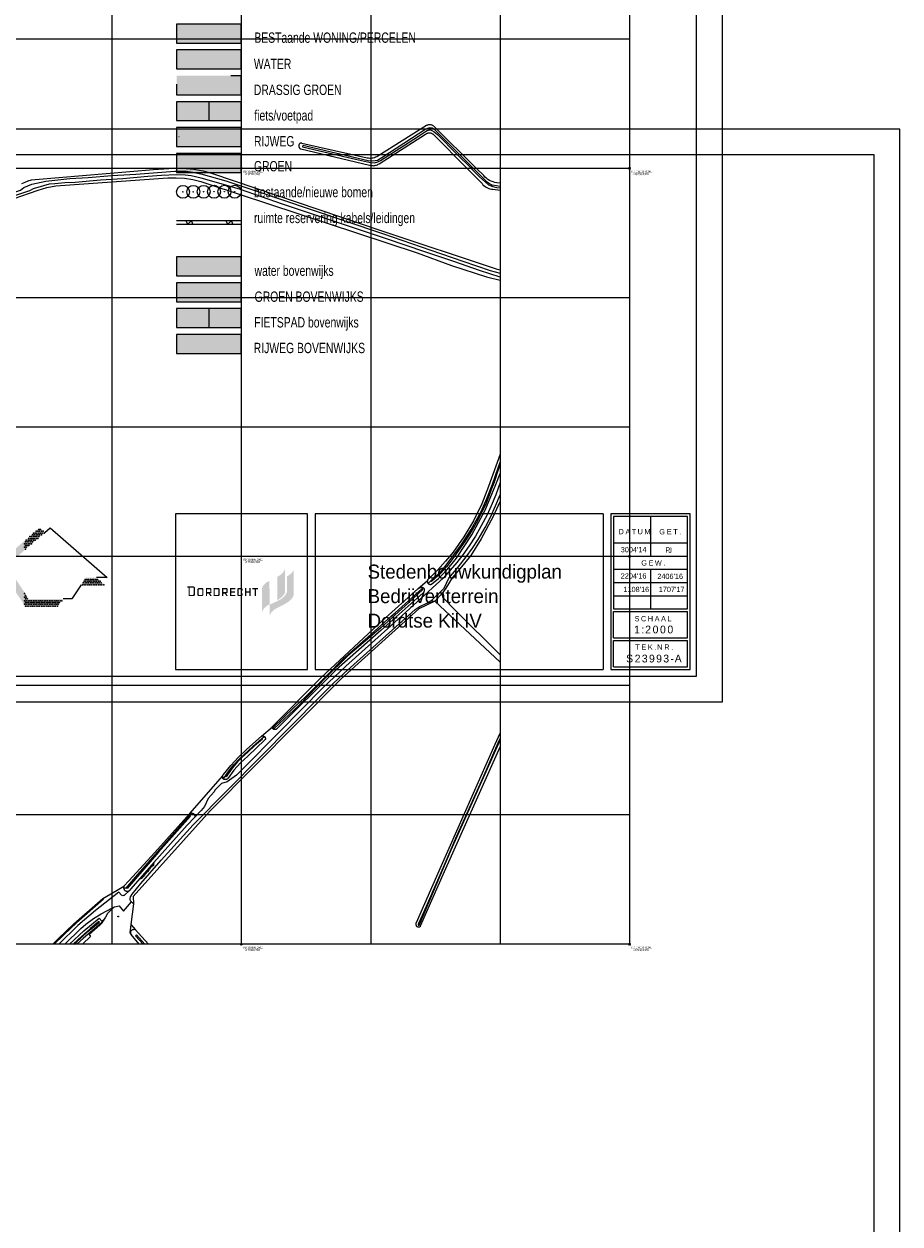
# Model space of a CAD drawing. Header units: metres. Extents: x 102313 to 104557, y 415820 to 422103.
# Tile 29 of 256: x 103632 to 104309, y 417384 to 418312. Entities that reach past the tile are written whole.
import ezdxf
from ezdxf.enums import TextEntityAlignment as Align

# ---------------------------------------------------------------- set-up
doc = ezdxf.new("R2010")
doc.units = ezdxf.units.M
doc.header["$MEASUREMENT"] = 0
doc.linetypes.add('DGN Style 2', pattern=[121.043411, 72.626047, -48.417365])
for name, color, linetype, lineweight in [('00-280Kabels-Leidingen', 8, 'Continuous', 0), ('00-Best-Wonen', 33, 'Continuous', 0), ('00-Civ-Kunstwerk', 160, 'Continuous', 0), ('00-Coordinaten', 7, 'Continuous', 0), ('00-Fietspad', 6, 'Continuous', 0), ('00-Groen', 3, 'Continuous', 0), ('00-Groen-Drassig-groen', 3, 'DGN Style 2', 0), ('00-Kader', 2, 'Continuous', 0), ('00-kader-2', 2, 'Continuous', 0), ('00-Rijweg', 2, 'Continuous', 0), ('00-Straatbomen-nieuw', 73, 'Continuous', 0), ('00-Water', 4, 'Continuous', 0), ('01-Best-Water', 153, 'Continuous', 0), ('01-vignet', 160, 'Continuous', 0), ('04 bestaand wonen hatch', 51, 'Continuous', 0), ('04- groen bovenwijks hatch', 91, 'Continuous', 0), ('04-Drassig-Groen hatch', 73, 'Continuous', 0), ('04-fietspad bwijks hatch', 1, 'Continuous', 0), ('04-fietspad bwijks zwart hatch', 252, 'Continuous', 0), ('04-groen hatch', 93, 'Continuous', 0), ('04-nieuw rijweg bovenwijks hatch', 254, 'Continuous', 0), ('04-rijweg nieuw hatch', 9, 'Continuous', 0), ('04-water bovenwijks hatch', 131, 'Continuous', 0), ('04-water hatch', 141, 'Continuous', 0), ('Erf', 52, 'Continuous', 0), ('Fietspad', 7, 'Continuous', 0), ('kolken', 30, 'Continuous', 0), ('Oever_slootkant', 92, 'Continuous', 0), ('Rijbaan', 7, 'Continuous', 0), ('Straatnaam_BAG', 7, 'Continuous', 0), ('Terrein_bouwland', 92, 'Continuous', 0), ('Terrein_groenvoorziening', 3, 'Continuous', 0), ('Terrein_onbegroeid', 94, 'Continuous', 0), ('water', 2, 'Continuous', 0)]:
    doc.layers.add(name, color=color, linetype=linetype, lineweight=lineweight)
doc.styles.add('Style-ARCHITECTURAL', font='ARCHITECTURAL.shx')
doc.styles.add('Style-INTL_ISO', font='INTL_ISO.shx')
doc.styles.add('Style-STANDARD', font='STANDARD.shx')
doc.styles.add('Style-WORKING', font='WORKING.shx')

# ---------------------------------------------------------------- blocks, each defined once
blk = doc.blocks.new('meetpunt_1')
at = {"linetype": 'ByBlock', "lineweight": -2}
blk.add_hatch(color=0, dxfattribs=at).paths.add_polyline_path([(-50000, 0, 0.414213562), (0, -50000), (0, 0)], flags=16)
at = {"color": 0, "linetype": 'ByBlock', "lineweight": -2}
for p, q in [((100000, 0), (-100000, 0)), ((0, 100000), (0, -100000))]:
    blk.add_line(p, q, dxfattribs=at)
blk.add_circle((0, 0), 50000, dxfattribs=at)
blk = doc.blocks.new('101')
at = {"layer": 'kolken'}
for p, q in [((-0.25, 0), (0.25, 0)), ((-0.25, -0.5), (-0.25, 0)), ((0.25, 0), (0.25, -0.5)), ((0.25, -0.5), (-0.25, -0.5))]:
    blk.add_line(p, q, dxfattribs=at)

msp = doc.modelspace()

# ---------------------------------------------------------------- hatches: boundary and pattern name
at = {"layer": '00-Kader'}
msp.add_hatch(color=7, dxfattribs=at).paths.add_polyline_path([(103632.935, 417861.526), (103621.919, 417878.05), (103593.683, 417878.05), (103644.042, 417922.114), (103648.224, 417918.454), (103608.342, 417883.558), (103624.866, 417883.558), (103635.882, 417867.034), (103662.311, 417867.034), (103658.639, 417861.526)])
at = {"layer": '01-vignet'}
for color, points in [(256, [(103821.878, 417854.179), (103821.878, 417862.746), (103824.818, 417863.963), (103827.556, 417865.23), (103829.989, 417866.497), (103831.459, 417867.46), (103832.574, 417868.373), (103833.588, 417869.437), (103834.399, 417870.553), (103834.957, 417871.719), (103835.362, 417873.138), (103835.362, 417884.493), (103836.629, 417885.304), (103837.643, 417886.064), (103838.911, 417887.23), (103839.924, 417888.396), (103840.583, 417889.815), (103840.583, 417870.958), (103840.229, 417869.387), (103839.772, 417868.424), (103838.809, 417867.004), (103837.39, 417865.636), (103835.616, 417864.318), (103833.03, 417862.797), (103829.229, 417860.921), (103827.353, 417859.958), (103825.68, 417858.894), (103824.616, 417857.981), (103823.805, 417857.221), (103823.146, 417856.46), (103822.639, 417855.599)]), (240, [(103827.809, 417866.092), (103827.809, 417884.138), (103829.279, 417885), (103830.344, 417885.709), (103831.307, 417886.52), (103832.219, 417887.484), (103832.98, 417888.65), (103833.689, 417889.967), (103833.689, 417871.82), (103833.132, 417870.654), (103832.422, 417869.792), (103831.611, 417868.728), (103830.749, 417868.018), (103830.04, 417867.511), (103829.127, 417866.903)]), (240, [(103815.998, 417857.069), (103815.998, 417875.267), (103816.758, 417876.94), (103817.671, 417878.106), (103818.837, 417879.272), (103820.053, 417880.133), (103821.016, 417880.64), (103821.777, 417881.046), (103821.878, 417863), (103820.155, 417861.935), (103818.938, 417861.023), (103817.874, 417860.11), (103817.063, 417859.046), (103816.606, 417858.082)]), (256, [(103791.332, 417869.208), (103791.332, 417875.446), (103795.351, 417875.43), (103795.351, 417874.499), (103792.263, 417874.499), (103792.263, 417872.932), (103795.056, 417872.932), (103795.056, 417872.001), (103792.263, 417872.001), (103792.263, 417870.154), (103795.351, 417870.154), (103795.351, 417869.208)]), (256, [(103797.57, 417869.208), (103796.949, 417869.859), (103796.949, 417874.841), (103797.555, 417875.446), (103800.348, 417875.446), (103800.984, 417874.841), (103800.984, 417873.568), (103800.053, 417873.568), (103800.053, 417874.22), (103799.743, 417874.515), (103798.175, 417874.515), (103797.865, 417874.205), (103797.865, 417870.48), (103798.191, 417870.139), (103799.727, 417870.139), (103800.069, 417870.496), (103800.069, 417871.396), (103800.969, 417871.396), (103800.969, 417869.828), (103800.363, 417869.208)]), (256, [(103802.846, 417869.208), (103802.846, 417875.446), (103803.793, 417875.446), (103803.793, 417872.948), (103806.291, 417872.948), (103806.291, 417875.446), (103807.223, 417875.446), (103807.223, 417869.223), (103806.291, 417869.223), (103806.291, 417872.001), (103803.809, 417872.001), (103803.809, 417869.208)]), (256, [(103810.326, 417869.223), (103810.326, 417874.515), (103808.479, 417874.53), (103808.479, 417875.446), (103812.84, 417875.446), (103812.84, 417874.53), (103811.273, 417874.53), (103811.273, 417869.223)])]:
    msp.add_hatch(color=color, dxfattribs=at).paths.add_polyline_path(points)
h = msp.add_hatch(color=256, dxfattribs=at)
h.paths.add_polyline_path([(103759.256, 417869.208), (103759.256, 417875.756), (103758.325, 417875.756), (103758.325, 417876.703), (103763.151, 417876.703), (103763.632, 417876.486), (103764.02, 417876.144), (103764.237, 417875.741), (103764.237, 417870.449), (103764.113, 417869.984), (103763.802, 417869.534), (103763.306, 417869.208)])
h.paths.add_polyline_path([(103760.187, 417870.154), (103760.187, 417875.772), (103762.98, 417875.756), (103763.321, 417875.43), (103763.29, 417870.775), (103762.623, 417870.154)])
h = msp.add_hatch(color=256, dxfattribs=at)
h.paths.add_polyline_path([(103769.824, 417869.208), (103766.782, 417869.223), (103766.115, 417869.844), (103766.115, 417874.794), (103766.735, 417875.43), (103770.118, 417875.43), (103770.786, 417874.81), (103770.786, 417870.17)])
h.paths.add_polyline_path([(103769.529, 417870.139), (103767.356, 417870.154), (103767.061, 417870.48), (103767.061, 417874.205), (103767.372, 417874.53), (103769.234, 417874.515), (103769.529, 417874.512), (103769.855, 417874.22), (103769.855, 417870.48)], flags=16)
h = msp.add_hatch(color=256, dxfattribs=at)
h.paths.add_polyline_path([(103772.648, 417869.223), (103772.648, 417875.446), (103776.372, 417875.446), (103776.977, 417874.81), (103776.993, 417872.001), (103775.891, 417871.256), (103777.019, 417869.588), (103777.019, 417869.223), (103776.062, 417869.223), (103774.82, 417871.21), (103773.594, 417871.21), (103773.594, 417869.223)])
h.paths.add_polyline_path([(103773.563, 417872.327), (103773.594, 417874.515), (103775.767, 417874.515), (103776.062, 417874.22), (103776.062, 417872.637), (103775.783, 417872.327)], flags=16)
h = msp.add_hatch(color=256, dxfattribs=at)
h.paths.add_polyline_path([(103778.56, 417869.208), (103778.576, 417875.446), (103782.611, 417875.446), (103783.231, 417874.81), (103783.231, 417869.859), (103782.611, 417869.208)])
h.paths.add_polyline_path([(103779.507, 417870.17), (103779.491, 417874.53), (103781.974, 417874.53), (103782.3, 417874.205), (103782.3, 417870.48), (103781.99, 417870.17)], flags=16)
h = msp.add_hatch(color=256, dxfattribs=at)
h.paths.add_polyline_path([(103785.148, 417869.223), (103785.148, 417875.446), (103788.872, 417875.446), (103789.477, 417874.81), (103789.493, 417872.001), (103788.391, 417871.256), (103789.519, 417869.588), (103789.519, 417869.223), (103788.562, 417869.223), (103787.32, 417871.21), (103786.094, 417871.21), (103786.094, 417869.223)])
h.paths.add_polyline_path([(103786.04, 417872.327), (103786.071, 417874.515), (103788.244, 417874.515), (103788.539, 417874.22), (103788.539, 417872.637), (103788.259, 417872.327)], flags=16)

# ---------------------------------------------------------------- linework, layer by layer
at = {"layer": '00-280Kabels-Leidingen'}
for p, q in [((103749.984, 418159.679), (103799.984, 418159.679)), ((103749.984, 418156.879), (103799.984, 418156.879))]:
    msp.add_line(p, q, dxfattribs=at)
at = {"layer": '00-280Kabels-Leidingen', "flags": 128}
for points in [[(103762.611, 418156.879), (103761.419, 418159.673), (103758.628, 418156.879), (103757.144, 418159.686)], [(103793.602, 418156.879), (103792.409, 418159.673), (103789.619, 418156.879), (103788.135, 418159.686)]]:
    msp.add_lwpolyline(points, dxfattribs=at)
at = {"layer": '00-Civ-Kunstwerk', "flags": 128}
msp.add_lwpolyline([(103751.85, 418224.672), (103751.926, 418224.692)], dxfattribs=at)
at = {"layer": '00-Coordinaten'}
for p, q in [((103700, 420000), (103700, 417600)), ((103800, 420000), (103800, 417600)), ((103900, 420000), (103900, 417600)), ((104000, 420000), (104000, 417600)), ((104100, 420000), (104100, 417600)), ((104100, 418300), (102600, 418300)), ((104100, 418200), (102600, 418200)), ((104100, 418100), (102600, 418100)), ((104100, 418000), (102600, 418000)), ((104100, 417900), (102600, 417900)), ((104100, 417800), (102600, 417800)), ((104100, 417700), (102600, 417700)), ((104100, 417600), (102600, 417600))]:
    msp.add_line(p, q, dxfattribs=at)
at = {"layer": '00-Groen-Drassig-groen', "flags": 128}
msp.add_lwpolyline([(103749.984, 418256.879), (103799.984, 418256.879), (103799.984, 418271.552), (103749.984, 418271.552), (103749.984, 418256.879)], close=True, dxfattribs=at)
at = {"layer": '00-Kader'}
for p, q in [((103774.984, 418251.552), (103774.984, 418236.879)), ((103774.984, 418091.559), (103774.984, 418076.887))]:
    msp.add_line(p, q, dxfattribs=at)
at = {"layer": '00-Kader', "color": 7}
for p, q in [((103851.063, 417932.816), (103749.063, 417932.816)), ((103749.063, 417932.816), (103749.063, 417812.456)), ((103851.063, 417812.456), (103851.063, 417932.816)), ((104079.543, 417932.816), (103857.183, 417932.816)), ((103857.183, 417932.816), (103857.183, 417812.456)), ((104079.543, 417932.816), (104079.543, 417812.456)), ((104085.663, 417932.816), (104085.663, 417812.456)), ((104146.863, 417932.816), (104085.663, 417932.816)), ((104146.863, 417812.456), (104146.863, 417932.816)), ((104116.263, 417930.776), (104116.263, 417900.176)), ((103648.224, 417918.454), (103652.406, 417922.114)), ((104087.703, 417910.376), (104144.823, 417910.376)), ((104087.703, 417900.176), (104144.823, 417900.176)), ((104087.703, 417889.976), (104144.823, 417889.976)), ((104116.263, 417889.976), (104116.263, 417859.376)), ((104087.703, 417879.776), (104144.823, 417879.776)), ((104087.703, 417869.576), (104144.823, 417869.576)), ((104087.703, 417859.376), (104144.823, 417859.376)), ((104087.703, 417836.936), (104087.703, 417857.336)), ((104087.703, 417857.336), (104144.823, 417857.336)), ((104144.823, 417836.936), (104144.823, 417857.336)), ((104087.703, 417836.936), (104144.823, 417836.936)), ((104087.703, 417814.496), (104087.703, 417834.896)), ((104087.703, 417834.896), (104144.823, 417834.896)), ((104144.823, 417814.496), (104144.823, 417834.896)), ((103749.063, 417812.456), (103851.063, 417812.456)), ((103857.183, 417812.456), (104079.543, 417812.456)), ((104085.663, 417812.456), (104146.863, 417812.456)), ((104087.703, 417814.496), (104144.823, 417814.496))]:
    msp.add_line(p, q, dxfattribs=at)
at = {"layer": '00-Kader', "flags": 128}
for points in [[(104171.863, 420163.456), (102491.863, 420163.456), (102491.863, 417787.456), (104171.863, 417787.456), (104171.863, 420163.456)], [(104151.863, 420143.456), (102511.863, 420143.456), (102511.863, 417807.456), (104151.863, 417807.456), (104151.863, 420143.456)], [(103749.984, 418296.879), (103799.984, 418296.879), (103799.984, 418311.552), (103749.984, 418311.552), (103749.984, 418296.879)], [(103749.984, 418276.879), (103799.984, 418276.879), (103799.984, 418291.552), (103749.984, 418291.552), (103749.984, 418276.879)], [(103749.984, 418236.879), (103799.984, 418236.879), (103799.984, 418251.552), (103749.984, 418251.552), (103749.984, 418236.879)], [(103749.984, 418216.879), (103799.984, 418216.879), (103799.984, 418231.552), (103749.984, 418231.552), (103749.984, 418216.879)], [(103749.984, 418196.879), (103799.984, 418196.879), (103799.984, 418211.552), (103749.984, 418211.552), (103749.984, 418196.879)], [(103749.984, 418116.887), (103799.984, 418116.887), (103799.984, 418131.559), (103749.984, 418131.559), (103749.984, 418116.887)], [(103749.984, 418096.887), (103799.984, 418096.887), (103799.984, 418111.559), (103749.984, 418111.559), (103749.984, 418096.887)], [(103749.984, 418076.887), (103799.984, 418076.887), (103799.984, 418091.559), (103749.984, 418091.559), (103749.984, 418076.887)], [(103749.984, 418056.887), (103799.984, 418056.887), (103799.984, 418071.559), (103749.984, 418071.559), (103749.984, 418056.887)], [(103749.984, 418056.887), (103799.984, 418056.887), (103799.984, 418071.559), (103749.984, 418071.559), (103749.984, 418056.887)]]:
    msp.add_lwpolyline(points, close=True, dxfattribs=at)
at = {"layer": '00-Kader', "color": 7, "flags": 128}
for points in [[(104144.823, 417859.376), (104144.823, 417930.776), (104087.703, 417930.776), (104087.703, 417859.376)], [(103652.406, 417922.114), (103696.47, 417883.558), (103688.106, 417883.558)], [(103676.274, 417878.05), (103668.93, 417867.034), (103662.311, 417867.034)]]:
    msp.add_lwpolyline(points, dxfattribs=at)
at = {"layer": '00-Kader', "color": 7}
for p in [(103636.571, 417915.229), (103637.948, 417915.229), (103638.636, 417916.606), (103639.325, 417917.983), (103639.325, 417915.229), (103640.013, 417916.606), (103640.702, 417917.983), (103640.702, 417915.229), (103641.39, 417919.36), (103641.39, 417916.606), (103642.079, 417917.983), (103642.079, 417915.229), (103642.767, 417919.36), (103642.767, 417916.606), (103643.456, 417920.737), (103643.456, 417917.983), (103643.456, 417915.229), (103644.144, 417919.36), (103644.144, 417916.606), (103644.833, 417920.737), (103644.833, 417917.983), (103645.521, 417919.36), (103645.521, 417916.606), (103646.21, 417917.983), (103646.898, 417919.36), (103647.587, 417917.983), (103632.44, 417909.721), (103632.44, 417906.967), (103633.128, 417911.098), (103633.128, 417908.344), (103633.128, 417905.59), (103633.817, 417912.475), (103633.817, 417909.721), (103633.817, 417906.967), (103634.505, 417911.098), (103634.505, 417908.344), (103635.194, 417912.475), (103635.194, 417909.721), (103635.882, 417913.852), (103635.882, 417911.098), (103635.882, 417908.344), (103636.571, 417912.475), (103636.571, 417909.721), (103637.259, 417913.852), (103637.259, 417911.098), (103637.948, 417912.475), (103637.948, 417909.721), (103638.636, 417913.852), (103638.636, 417911.098), (103639.325, 417912.475), (103640.013, 417913.852), (103640.702, 417912.475), (103641.39, 417913.852), (103642.767, 417913.852), (103677.192, 417878.05), (103677.881, 417879.427), (103678.569, 417880.804), (103678.569, 417878.05), (103679.258, 417882.181), (103679.258, 417879.427), (103679.946, 417880.804), (103679.946, 417878.05), (103680.635, 417882.181), (103680.635, 417879.427), (103681.323, 417880.804), (103681.323, 417878.05), (103682.012, 417882.181), (103682.012, 417879.427), (103682.7, 417880.804), (103682.7, 417878.05), (103683.389, 417882.181), (103683.389, 417879.427), (103684.077, 417880.804), (103684.077, 417878.05), (103684.766, 417882.181), (103684.766, 417879.427), (103685.454, 417880.804), (103685.454, 417878.05), (103686.143, 417882.181), (103686.143, 417879.427), (103686.831, 417880.804), (103686.831, 417878.05), (103687.52, 417882.181), (103687.52, 417879.427), (103688.208, 417880.804), (103688.208, 417878.05), (103688.897, 417882.181), (103688.897, 417879.427), (103689.585, 417880.804), (103689.585, 417878.05), (103690.274, 417879.427), (103690.962, 417880.804), (103690.962, 417878.05), (103691.651, 417879.427), (103692.339, 417878.05), (103693.716, 417878.05), (103632.44, 417871.165), (103632.44, 417868.411), (103633.128, 417869.788), (103633.817, 417868.411), (103632.44, 417865.657), (103632.44, 417862.903), (103633.128, 417867.034), (103633.128, 417864.28), (103633.128, 417861.526), (103633.817, 417865.657), (103633.817, 417862.903), (103634.505, 417867.034), (103634.505, 417864.28), (103634.505, 417861.526), (103635.194, 417865.657), (103635.194, 417862.903), (103635.882, 417864.28), (103635.882, 417861.526), (103636.571, 417865.657), (103636.571, 417862.903), (103637.259, 417864.28), (103637.259, 417861.526), (103637.948, 417865.657), (103637.948, 417862.903), (103638.636, 417864.28), (103638.636, 417861.526), (103639.325, 417865.657), (103639.325, 417862.903), (103640.013, 417864.28), (103640.013, 417861.526), (103640.702, 417865.657), (103640.702, 417862.903), (103641.39, 417864.28), (103641.39, 417861.526), (103642.079, 417865.657), (103642.079, 417862.903), (103642.767, 417864.28), (103642.767, 417861.526), (103643.456, 417865.657), (103643.456, 417862.903), (103644.144, 417864.28), (103644.144, 417861.526), (103644.833, 417865.657), (103644.833, 417862.903), (103645.521, 417864.28), (103645.521, 417861.526), (103646.21, 417865.657), (103646.21, 417862.903), (103646.898, 417864.28), (103646.898, 417861.526), (103647.587, 417865.657), (103647.587, 417862.903), (103648.275, 417864.28), (103648.275, 417861.526), (103648.964, 417865.657), (103648.964, 417862.903), (103649.652, 417864.28), (103649.652, 417861.526), (103650.341, 417865.657), (103650.341, 417862.903), (103651.029, 417864.28), (103651.029, 417861.526), (103651.718, 417865.657), (103651.718, 417862.903), (103652.406, 417864.28), (103652.406, 417861.526), (103653.095, 417865.657), (103653.095, 417862.903), (103653.783, 417864.28), (103653.783, 417861.526), (103654.472, 417865.657), (103654.472, 417862.903), (103655.16, 417864.28), (103655.16, 417861.526), (103655.849, 417865.657), (103655.849, 417862.903), (103656.537, 417864.28), (103656.537, 417861.526), (103657.226, 417865.657), (103657.226, 417862.903), (103657.914, 417864.28), (103657.914, 417861.526), (103658.603, 417865.657), (103658.603, 417862.903), (103659.291, 417864.28), (103659.98, 417865.657), (103661.357, 417865.657)]:
    msp.add_point(p, dxfattribs=at)
msp.add_solid([(103676.274, 417878.05), (103694.401, 417878.05), (103679.946, 417883.558), (103688.106, 417883.558)], dxfattribs=at)
at = {"layer": '00-kader-2'}
msp.add_line((104309.046, 415854.373), (104309.046, 417922.768), dxfattribs=at)
at = {"layer": '00-kader-2', "flags": 128}
for points in [[(104309.046, 418230.373), (102629.046, 418230.373), (102629.046, 415854.373), (104309.046, 415854.373), (104309.046, 418230.373)], [(104289.046, 418210.373), (102649.046, 418210.373), (102649.046, 415874.373), (104289.046, 415874.373), (104289.046, 418210.373)]]:
    msp.add_lwpolyline(points, close=True, dxfattribs=at)
at = {"layer": '00-Straatbomen-nieuw'}
for centre, radius in [((103754.939, 418181.824), 5), ((103762.939, 418181.845), 5), ((103770.939, 418181.865), 5), ((103778.939, 418181.885), 5), ((103786.939, 418181.906), 5), ((103794.939, 418181.926), 5), ((103754.939, 418181.824), 0.15), ((103754.939, 418181.824), 0.1), ((103762.939, 418181.845), 0.15), ((103762.939, 418181.845), 0.1), ((103770.939, 418181.865), 0.15), ((103770.939, 418181.865), 0.1), ((103778.939, 418181.885), 0.15), ((103778.939, 418181.885), 0.1), ((103786.939, 418181.906), 0.15), ((103786.939, 418181.906), 0.1), ((103794.939, 418181.926), 0.15), ((103794.939, 418181.926), 0.1)]:
    msp.add_circle(centre, radius, dxfattribs=at)
at = {"layer": '04 bestaand wonen hatch'}
msp.add_solid([(103799.984, 418296.879), (103799.984, 418311.552), (103749.984, 418296.879), (103749.984, 418311.552)], dxfattribs=at)
at = {"layer": '04- groen bovenwijks hatch', "extrusion": (0, 0, -1)}
msp.add_solid([(-103749.984, 418111.559), (-103749.984, 418096.887), (-103799.984, 418111.559), (-103799.984, 418096.887)], dxfattribs=at)
at = {"layer": '04-Drassig-Groen hatch', "extrusion": (0, 0, -1)}
msp.add_solid([(-103749.984, 418271.552), (-103749.984, 418256.879), (-103799.984, 418271.552), (-103799.984, 418256.879)], dxfattribs=at)
at = {"layer": '04-fietspad bwijks hatch'}
for p, q in [((103774.984, 418251.552), (103774.984, 418236.879)), ((103774.984, 418091.559), (103774.984, 418076.887))]:
    msp.add_line(p, q, dxfattribs=at)
for points in [[(103774.984, 418236.879), (103774.984, 418251.552), (103749.984, 418236.879), (103749.984, 418251.552)], [(103774.984, 418076.887), (103774.984, 418091.559), (103749.984, 418076.887), (103749.984, 418091.559)]]:
    msp.add_solid(points, dxfattribs=at)
at = {"layer": '04-fietspad bwijks zwart hatch', "extrusion": (0, 0, -1)}
for points in [[(-103774.984, 418251.552), (-103774.984, 418236.879), (-103799.984, 418251.552), (-103799.984, 418236.879)], [(-103774.984, 418091.559), (-103774.984, 418076.887), (-103799.984, 418091.559), (-103799.984, 418076.887)]]:
    msp.add_solid(points, dxfattribs=at)
at = {"layer": '04-groen hatch'}
msp.add_solid([(103799.984, 418196.879), (103799.984, 418211.552), (103749.984, 418196.879), (103749.984, 418211.552)], dxfattribs=at)
at = {"layer": '04-nieuw rijweg bovenwijks hatch'}
msp.add_solid([(103799.984, 418056.887), (103799.984, 418071.559), (103749.984, 418056.887), (103749.984, 418071.559)], dxfattribs=at)
at = {"layer": '04-rijweg nieuw hatch', "extrusion": (0, 0, -1)}
msp.add_solid([(-103749.984, 418231.552), (-103749.984, 418216.879), (-103799.984, 418231.552), (-103799.984, 418216.879)], dxfattribs=at)
at = {"layer": '04-water bovenwijks hatch', "extrusion": (0, 0, -1)}
msp.add_solid([(-103749.984, 418131.559), (-103749.984, 418116.887), (-103799.984, 418131.559), (-103799.984, 418116.887)], dxfattribs=at)
at = {"layer": '04-water hatch', "extrusion": (0, 0, -1)}
msp.add_solid([(-103749.984, 418291.552), (-103749.984, 418276.879), (-103799.984, 418291.552), (-103799.984, 418276.879)], dxfattribs=at)
at = {"layer": 'Erf', "flags": 128}
msp.add_lwpolyline([(103694.088, 417619.439), (103693.399, 417618.186), (103692.359, 417616.293), (103690.63, 417614.778), (103682.328, 417607.504), (103683.581, 417606.106), (103677.251, 417600)], dxfattribs=at)
at = {"layer": 'Fietspad', "flags": 128}
for points in [[(104000, 417957.08), (103996.62, 417947.54), (103993.14, 417938.98), (103990, 417932.08), (103985.47, 417923.49), (103980.95, 417915.58), (103976.11, 417908.06), (103971.23, 417901.23), (103966.71, 417895.33), (103956.38, 417883.46), (103915.51, 417846.35), (103880.82, 417815.2), (103871.93, 417806.89), (103863.07, 417798.31), (103829.99, 417764.88)], [(103715.107, 417632.948), (103714.385, 417633.625), (103714.226, 417634.74), (103714.164, 417635.179), (103714.486, 417636.804), (103715.59, 417638.82), (103722.35, 417646.92), (103738.16, 417665.17), (103762.77, 417692.34), (103815.05, 417745.28), (103860.75, 417791.39), (103871.02, 417801.71), (103879.41, 417809.58), (103909.29, 417836.58), (103934.3, 417859), (103937.55, 417861.05), (103943.87, 417864.17), (103947.2, 417866.02), (103956.78, 417875.36), (103960.47, 417883.12), (103967.68, 417891.59), (103973.9, 417899.62), (103978.77, 417906.44), (103983.1, 417913.09), (103988.38, 417922.21), (103992.59, 417930.24), (103996.57, 417939.09), (104000, 417947.564)], [(103829.99, 417764.88), (103800.54, 417735.04), (103796.19, 417730.79), (103789.09, 417725.55), (103784.84, 417724.28), (103779.61, 417719.07), (103779.15, 417717.97), (103774.39, 417712.77), (103771.56, 417706.51), (103769.03, 417703.38), (103763.92, 417698.036)], [(103763.92, 417698.036), (103758.3, 417692.16), (103743.13, 417675.31)], [(103743.13, 417675.31), (103732.48, 417663.36), (103714.71, 417642.81), (103713.292, 417641.392)], [(103705.46, 417640.43), (103687.32, 417626.1), (103673.82, 417614.45), (103659.073, 417600)], [(103713.292, 417641.392), (103710.081, 417638.181), (103709.543, 417637.794), (103709.021, 417637.626), (103708.473, 417637.615), (103707.944, 417637.762), (103707.471, 417638.061), (103705.46, 417640.43)], [(103663.548, 417600), (103676, 417612.21), (103679.86, 417615.53), (103685.72, 417620), (103691.63, 417623.64), (103700.6, 417628.09), (103701.945, 417628.945)], [(103701.945, 417628.945), (103705.66, 417629.67), (103706.377, 417628.781), (103708.94, 417625.6), (103715.107, 417632.948)]]:
    msp.add_lwpolyline(points, dxfattribs=at)
at = {"layer": 'Oever_slootkant', "flags": 128}
for points in [[(103948.748, 418232.648), (103948.402, 418232.909), (103948.035, 418233.138), (103947.648, 418233.334), (103947.245, 418233.494), (103946.83, 418233.618), (103946.405, 418233.704), (103945.974, 418233.752), (103945.541, 418233.762), (103945.108, 418233.732), (103944.68, 418233.665), (103944.26, 418233.559), (103943.85, 418233.416), (103943.455, 418233.238), (103943.078, 418233.025), (103905.45, 418209.412), (103904.645, 418208.944), (103903.801, 418208.548), (103902.927, 418208.226), (103902.029, 418207.982), (103901.112, 418207.817), (103900.186, 418207.732), (103899.255, 418207.728), (103898.328, 418207.805), (103897.411, 418207.962), (103846.886, 418219.32), (103846.755, 418219.378), (103846.619, 418219.424), (103846.479, 418219.458), (103846.337, 418219.48), (103846.194, 418219.49), (103846.051, 418219.487), (103845.908, 418219.472), (103845.767, 418219.444), (103845.629, 418219.405), (103845.495, 418219.353), (103845.366, 418219.29), (103845.243, 418219.216), (103845.127, 418219.132), (103845.019, 418219.037), (103844.919, 418218.934), (103844.829, 418218.823), (103844.748, 418218.704), (103844.679, 418218.578), (103844.62, 418218.447), (103844.573, 418218.312), (103844.538, 418218.172), (103844.515, 418218.031), (103844.466, 418217.817), (103844.434, 418217.599), (103844.422, 418217.38), (103844.428, 418217.16), (103844.454, 418216.942), (103844.497, 418216.727), (103844.56, 418216.516), (103844.64, 418216.312), (103844.737, 418216.115), (103844.851, 418215.927), (103844.98, 418215.749), (103845.124, 418215.584), (103845.282, 418215.431), (103845.453, 418215.292), (103845.635, 418215.169), (103845.826, 418215.062), (103846.026, 418214.971), (103899.186, 418202.495), (103899.848, 418202.299), (103900.525, 418202.16), (103901.211, 418202.079), (103901.902, 418202.057), (103902.593, 418202.093), (103903.278, 418202.188), (103903.953, 418202.342), (103904.613, 418202.551), (103905.253, 418202.817), (103905.868, 418203.135), (103906.454, 418203.505), (103942.494, 418226.393), (103942.778, 418226.621), (103943.082, 418226.824), (103943.403, 418227), (103943.74, 418227.149), (103944.088, 418227.269), (103944.446, 418227.36), (103944.811, 418227.419), (103945.18, 418227.448), (103945.551, 418227.446), (103945.92, 418227.413), (103946.285, 418227.349), (103946.642, 418227.255), (103946.99, 418227.131), (103947.326, 418226.978), (103947.646, 418226.798), (103947.95, 418226.592), (103948.233, 418226.361), (103948.494, 418226.108), (103974.516, 418200)], [(103981.656, 418200), (103948.748, 418232.648)], [(103536.719, 418149), (103538.852, 418149.476), (103541.064, 418149.803), (103544.822, 418150.099), (103547.467, 418150.419), (103550.045, 418151.133), (103558.996, 418154.008), (103636.443, 418180.695), (103642.995, 418183.197), (103649.736, 418185.131), (103656.618, 418186.484), (103743.175, 418192.597), (103749.63, 418192.716), (103756.073, 418192.291), (103762.456, 418191.325), (103768.736, 418189.824), (103774.867, 418187.799), (103935.859, 418134.639), (103962.392, 418124.772), (103989.383, 418116.239), (104000, 418113.455)], [(103630.478, 418188.294), (103632.898, 418189.429), (103635.413, 418190.335), (103638, 418191.005), (103640.637, 418191.433), (103732.177, 418199.213), (103744.146, 418200)], [(103744.146, 418200), (103748.268, 418200.271), (103755.766, 418200.158), (103757.325, 418200)], [(103757.325, 418200), (103763.227, 418199.402), (103770.596, 418198.011), (103777.818, 418195.995), (103908.686, 418151.728), (103996.996, 418122.389), (104000, 418121.582)], [(103974.516, 418200), (103985.445, 418189.035), (103986.071, 418188.174), (103986.772, 418187.374), (103987.544, 418186.642), (103988.379, 418185.983), (103989.271, 418185.404), (103990.212, 418184.908), (103991.195, 418184.5), (103992.211, 418184.184), (103993.251, 418183.962), (103994.307, 418183.836), (104000, 418183.055)], [(104000, 418188.438), (103997.475, 418188.793), (103996.023, 418189.073), (103994.601, 418189.48), (103993.221, 418190.014), (103991.894, 418190.668), (103990.631, 418191.438), (103989.442, 418192.318), (103988.336, 418193.301), (103987.322, 418194.379), (103981.656, 418200)], [(104000, 417979.033), (103991.104, 417954.013), (103985.847, 417940.493), (103979.485, 417927.457)], [(103944.324, 417879.06), (103944.457, 417878.919), (103944.602, 417878.79), (103944.757, 417878.674), (103944.921, 417878.572), (103945.093, 417878.484), (103945.273, 417878.412), (103945.458, 417878.355), (103945.647, 417878.315), (103945.838, 417878.291), (103946.032, 417878.283), (103946.225, 417878.293), (103946.417, 417878.319), (103946.606, 417878.361), (103946.79, 417878.42), (103946.969, 417878.494), (103952.363, 417882.966), (103957.395, 417887.842), (103962.034, 417893.093), (103966.253, 417898.687), (103978.148, 417916.711), (103988.355, 417935.741), (103996.79, 417955.621), (104000, 417963.954)], [(103979.485, 417927.457), (103972.061, 417914.995), (103963.628, 417903.193), (103957.784, 417896.146), (103951.596, 417889.4), (103945.08, 417882.969), (103944.884, 417882.816), (103944.701, 417882.647), (103944.533, 417882.463), (103944.381, 417882.265), (103944.247, 417882.056), (103944.132, 417881.835), (103944.035, 417881.605), (103943.952, 417881.43)], [(103943.952, 417881.43), (103943.884, 417881.247), (103943.832, 417881.06), (103943.796, 417880.869), (103943.777, 417880.675), (103943.774, 417880.48), (103943.788, 417880.287), (103943.818, 417880.094), (103943.864, 417879.906), (103943.927, 417879.722), (103944.004, 417879.544), (103944.097, 417879.374), (103944.204, 417879.212), (103944.324, 417879.06)], [(103946.597, 417881.042), (103944.568, 417879.238), (103944.324, 417879.06)], [(103824.068, 417768.264), (103824.122, 417768.355), (103824.185, 417768.44), (103824.254, 417768.519), (103824.331, 417768.591), (103824.413, 417768.657), (103861.684, 417806.385), (103908.955, 417850.19), (103936.533, 417874.91)], [(103940.619, 417875.728), (103940.75, 417875.62), (103940.881, 417875.493), (103941, 417875.355), (103941.108, 417875.207), (103941.202, 417875.051), (103941.283, 417874.887), (103941.349, 417874.717), (103941.401, 417874.542), (103941.437, 417874.364), (103941.458, 417874.183), (103941.464, 417874.001), (103941.454, 417873.819), (103941.379, 417873.458), (103941.273, 417873.104), (103941.136, 417872.762), (103940.97, 417872.432), (103940.776, 417872.118), (103940.556, 417871.822), (103908.061, 417842.922)], [(103936.533, 417874.91), (103936.833, 417875.132), (103937.149, 417875.333), (103937.478, 417875.513), (103937.819, 417875.669), (103938.169, 417875.802), (103938.526, 417875.908), (103938.886, 417875.989), (103939.247, 417876.043), (103939.606, 417876.07), (103939.962, 417876.07), (103940.134, 417876.008), (103940.299, 417875.931), (103940.458, 417875.84), (103940.609, 417875.737), (103940.619, 417875.728)], [(103939.603, 417874.889), (103939.869, 417875.061), (103940.619, 417875.728)], [(103908.061, 417842.922), (103873.346, 417812.211), (103827.323, 417766.482), (103827.169, 417766.372), (103827.006, 417766.276), (103826.835, 417766.193), (103826.657, 417766.126), (103826.474, 417766.074), (103826.288, 417766.038), (103826.098, 417766.018), (103825.908, 417766.015), (103825.718, 417766.027), (103825.53, 417766.056), (103825.346, 417766.101), (103825.165, 417766.162), (103824.991, 417766.237), (103824.824, 417766.328), (103824.666, 417766.432), (103824.517, 417766.549), (103824.38, 417766.679), (103824.254, 417766.82), (103824.141, 417766.971), (103824.063, 417767.097)], [(103824.063, 417767.097), (103824.042, 417767.131), (103824, 417767.23), (103823.966, 417767.332), (103823.941, 417767.436), (103823.925, 417767.542), (103823.918, 417767.649), (103823.921, 417767.756), (103823.932, 417767.863), (103823.953, 417767.967), (103823.983, 417768.07), (103824.021, 417768.169), (103824.068, 417768.264)], [(103824.063, 417767.097), (103824.668, 417767.678)], [(103785.772, 417730.396), (103785.877, 417730.686), (103786.006, 417730.967), (103786.158, 417731.235), (103791.821, 417738.161), (103797.916, 417744.709), (103804.417, 417750.855), (103815.703, 417760.863)], [(103817.808, 417760.766), (103817.811, 417760.764), (103817.947, 417760.66), (103818.073, 417760.545), (103818.19, 417760.42), (103818.294, 417760.285), (103818.387, 417760.142), (103818.467, 417759.992), (103818.534, 417759.835), (103818.587, 417759.672), (103818.625, 417759.506), (103818.65, 417759.338), (103818.659, 417759.167), (103818.653, 417758.997), (103818.633, 417758.828), (103818.599, 417758.661), (103818.549, 417758.498), (103818.486, 417758.339), (103818.41, 417758.187), (103818.32, 417758.041), (103805.063, 417745.602)], [(103815.703, 417760.863), (103815.855, 417760.94), (103816.014, 417761.004), (103816.177, 417761.054), (103816.345, 417761.09), (103816.515, 417761.112), (103816.686, 417761.118), (103816.857, 417761.11), (103817.026, 417761.087), (103817.193, 417761.05), (103817.356, 417760.999), (103817.515, 417760.934), (103817.666, 417760.855), (103817.808, 417760.766)], [(103815.957, 417759.057), (103817.808, 417760.766)], [(103997.707, 417747.838), (103956.882, 417655.971), (103938.371, 417613.965), (103938.297, 417613.845), (103938.213, 417613.732), (103938.12, 417613.627), (103938.018, 417613.53), (103937.908, 417613.443), (103937.791, 417613.365), (103937.667, 417613.298), (103937.538, 417613.242), (103937.405, 417613.197), (103937.268, 417613.164), (103937.129, 417613.143), (103936.989, 417613.134), (103936.849, 417613.138), (103936.709, 417613.153), (103936.571, 417613.181), (103936.436, 417613.221), (103936.305, 417613.272), (103936.179, 417613.334), (103936.059, 417613.407), (103935.946, 417613.49), (103935.841, 417613.583), (103935.743, 417613.684), (103935.656, 417613.794), (103935.578, 417613.911), (103935.51, 417614.034), (103935.453, 417614.162), (103935.335, 417614.486), (103935.245, 417614.818), (103935.184, 417615.157), (103935.151, 417615.5), (103935.148, 417615.844), (103935.174, 417616.188), (103935.229, 417616.528), (103935.313, 417616.862), (103954.712, 417660.901), (103996.179, 417754.849), (104000, 417763.32)], [(104000, 417752.971), (103997.707, 417747.838)], [(103805.063, 417745.602), (103799.453, 417740.428), (103794.367, 417734.737), (103789.853, 417728.582), (103789.734, 417728.396), (103789.6, 417728.221), (103789.451, 417728.058), (103789.287, 417727.91), (103789.112, 417727.776), (103788.925, 417727.658), (103788.728, 417727.557), (103788.524, 417727.473), (103788.313, 417727.409), (103788.097, 417727.362), (103787.878, 417727.336), (103787.657, 417727.328), (103787.437, 417727.34), (103787.218, 417727.372), (103787.004, 417727.422), (103786.795, 417727.492), (103786.592, 417727.579), (103786.399, 417727.684), (103786.215, 417727.806), (103786.044, 417727.944), (103785.935, 417728.048)], [(103785.935, 417728.048), (103785.885, 417728.096), (103785.74, 417728.262), (103785.668, 417728.562), (103785.621, 417728.868), (103785.6, 417729.177), (103785.605, 417729.486), (103785.635, 417729.794), (103785.691, 417730.098), (103785.772, 417730.396)], [(103785.935, 417728.048), (103787.604, 417729.859)], [(103709.287, 417644.894), (103713.182, 417649.139), (103733.232, 417670.992), (103760.287, 417701.223)], [(103761.008, 417701.488), (103760.32, 417700.8), (103760.268, 417699.544)], [(103760.287, 417701.223), (103760.488, 417701.323), (103760.697, 417701.405), (103760.913, 417701.469), (103761.008, 417701.488)], [(103761.008, 417701.488), (103761.133, 417701.513), (103761.356, 417701.538), (103761.581, 417701.544), (103761.806, 417701.53), (103762.028, 417701.496), (103762.246, 417701.443), (103762.459, 417701.371), (103762.665, 417701.28), (103762.862, 417701.172), (103763.049, 417701.048), (103763.224, 417700.907), (103763.387, 417700.751), (103763.535, 417700.582), (103763.667, 417700.401), (103763.784, 417700.209), (103763.883, 417700.007), (103763.964, 417699.798), (103764.026, 417699.582), (103764.07, 417699.361), (103764.093, 417699.138), (103764.098, 417698.913), (103764.082, 417698.689), (103764.047, 417698.467), (103763.993, 417698.249), (103763.92, 417698.036)], [(103709.287, 417644.894), (103709.205, 417644.668), (103709.142, 417644.436), (103709.099, 417644.2), (103709.077, 417643.96), (103709.075, 417643.72), (103709.094, 417643.48), (103709.102, 417643.437)], [(103709.102, 417643.437), (103709.134, 417643.243), (103709.194, 417643.01), (103709.273, 417642.783), (103709.372, 417642.563), (103709.489, 417642.353), (103709.624, 417642.154), (103709.776, 417641.967), (103709.943, 417641.793), (103710.124, 417641.635), (103710.318, 417641.492), (103710.524, 417641.367), (103710.74, 417641.26), (103710.964, 417641.171), (103711.195, 417641.102), (103711.431, 417641.053), (103711.671, 417641.025), (103711.912, 417641.017), (103712.152, 417641.029), (103712.391, 417641.062), (103712.626, 417641.115), (103712.856, 417641.189), (103713.079, 417641.281), (103713.292, 417641.392)], [(103711.02, 417643.429), (103709.102, 417643.437)], [(103667.315, 417600), (103678.31, 417610.3), (103690.163, 417620.345)], [(103692.353, 417617.911), (103692.574, 417617.666), (103691.703, 417616.461), (103678.176, 417604.675), (103673.036, 417600)], [(103690.163, 417620.345), (103692.353, 417617.911)], [(103717.929, 417611.5), (103728.334, 417600)], [(103721.116, 417600), (103714.923, 417607.682)]]:
    msp.add_lwpolyline(points, dxfattribs=at)
at = {"layer": 'Rijbaan', "flags": 128}
for points in [[(103949.6, 417865.4), (103955.041, 417871.124)], [(103955.041, 417871.124), (103955.7, 417868.2), (103965.6, 417858.1)], [(104000, 417818.093), (103949.6, 417865.4)], [(103965.6, 417858.1), (104000, 417823.808)]]:
    msp.add_lwpolyline(points, dxfattribs=at)
at = {"layer": 'Terrein_bouwland', "flags": 128}
for points in [[(104000, 417942.485), (103999.88, 417942.14), (103994.59, 417930.81), (103985.35, 417913.61), (103977.46, 417900.73), (103968.97, 417890.35), (103962.9, 417883.25), (103958.163, 417875.479), (103955.041, 417871.124)], [(103936.533, 417874.91), (103943.952, 417881.43)], [(103949.6, 417865.4), (103937.28, 417859.37), (103877.11, 417805.39)], [(103877.11, 417805.39), (103775.88, 417703.22), (103716.523, 417637.003), (103716.702, 417631.431)], [(103815.703, 417760.863), (103824.068, 417768.264)], [(103760.287, 417701.223), (103785.772, 417730.396)], [(103716.702, 417631.431), (103714.597, 417615.313)]]:
    msp.add_lwpolyline(points, dxfattribs=at)
at = {"layer": 'Terrein_groenvoorziening', "flags": 128}
for points in [[(103692.969, 417635.384), (103703.965, 417641.881), (103709.287, 417644.894)], [(103701.945, 417628.945), (103699.796, 417626.924), (103696.494, 417623.818), (103694.966, 417621.038), (103694.088, 417619.439)], [(103716.702, 417631.431), (103715.107, 417632.948)], [(103692.353, 417617.911), (103694.088, 417619.439)]]:
    msp.add_lwpolyline(points, dxfattribs=at)
at = {"layer": 'Terrein_onbegroeid', "flags": 128}
for points in [[(103714.597, 417615.313), (103713.762, 417608.92), (103714.923, 417607.682)], [(103714.923, 417607.682), (103714.811, 417607.879), (103714.717, 417608.084), (103714.642, 417608.297), (103714.585, 417608.516), (103714.548, 417608.739), (103714.53, 417608.964), (103714.532, 417609.19), (103714.554, 417609.415), (103714.596, 417609.637), (103714.657, 417609.855), (103714.736, 417610.066), (103714.834, 417610.27), (103714.949, 417610.464), (103715.081, 417610.648), (103715.229, 417610.819), (103715.391, 417610.977), (103715.566, 417611.12), (103715.753, 417611.247), (103715.95, 417611.358), (103716.157, 417611.45), (103716.37, 417611.524), (103716.59, 417611.58), (103716.813, 417611.616), (103717.039, 417611.632), (103717.265, 417611.628), (103717.49, 417611.605), (103717.712, 417611.562), (103717.929, 417611.5)], [(103714.597, 417615.313), (103717.929, 417611.5)]]:
    msp.add_lwpolyline(points, dxfattribs=at)
at = {"layer": 'water', "flags": 128}
for points in [[(103979.382, 418200), (103970.49, 418208.941), (103949.57, 418229.69), (103947.512, 418231.061), (103945.283, 418231.404), (103942.711, 418230.375), (103908.587, 418208.255), (103905.157, 418206.197), (103901.556, 418205.511), (103897.955, 418205.854), (103847.541, 418217.686)], [(103847.541, 418217.686), (103847.433, 418216.764), (103863.81, 418212.82), (103888.245, 418206.99), (103899.949, 418204.461), (103903.035, 418204.375), (103905.479, 418205.018), (103907.622, 418206.133), (103925.37, 418217.45), (103936.902, 418224.781), (103942.346, 418228.382), (103943.633, 418229.197), (103944.79, 418229.582), (103946.076, 418229.668), (103947.319, 418229.325), (103948.991, 418228.253), (103951.542, 418226.089), (103966.889, 418210.741), (103977.071, 418200.688), (103977.734, 418200)], [(103551.818, 418156.381), (103583.752, 418168.137), (103616.653, 418178.795), (103629.396, 418183.197), (103631.945, 418185.282), (103638.2, 418187.831), (103649.09, 418190.148), (103667.626, 418192.233), (103681.759, 418192.928), (103700.063, 418194.55), (103718.598, 418195.477), (103748.718, 418197.794), (103757.523, 418197.794), (103762.388, 418197.099), (103768.644, 418195.709), (103788.106, 418190.38), (103811.276, 418182.502), (103853.213, 418168.369), (103909.051, 418149.601), (103946.585, 418136.858), (103971.145, 418128.286), (103992.461, 418121.103), (104000, 418119.009)], [(103941.893, 418135.41), (103912.352, 418145.373), (103890.573, 418152.671), (103866.593, 418160.781), (103831.839, 418172.365), (103799.286, 418183.603), (103786.311, 418187.426), (103768.934, 418192.291), (103761.288, 418194.261), (103756.538, 418194.84), (103749.935, 418194.956), (103738.466, 418194.492), (103727.808, 418193.797), (103708.577, 418191.944), (103691.316, 418190.901), (103671.738, 418189.163), (103663.629, 418188.816), (103655.867, 418188.121), (103651.465, 418187.889), (103647.179, 418186.499), (103639.301, 418184.066), (103636.405, 418182.56), (103623.893, 418178.389)], [(103977.734, 418200), (103984.058, 418193.443), (103991.132, 418187.142), (103994.39, 418185.898), (103997.541, 418185.32), (104000, 418185.001)], [(104000, 418185.978), (103997.112, 418186.434), (103993.854, 418187.12), (103991.796, 418187.978), (103990.082, 418189.264), (103988.367, 418190.807), (103986.223, 418193.122), (103979.382, 418200)], [(104000, 418115.891), (103984.062, 418120.929), (103964.136, 418127.88), (103941.893, 418135.41)], [(103946.597, 417881.042), (103946.527, 417881.126), (103953.942, 417887.729), (103958.228, 417893.058), (103970.16, 417909.161), (103977.69, 417920.63), (103985.452, 417934.647), (103989.854, 417944.726), (103994.14, 417955.731), (103998.774, 417969.17), (104000, 417972.691)], [(104000, 417970.86), (103998.89, 417967.78), (103995.067, 417956.542), (103993.445, 417952.14), (103991.592, 417946.927), (103988.696, 417939.86), (103986.263, 417934.879), (103982.44, 417927.349), (103978.501, 417920.282), (103972.825, 417911.362), (103964.136, 417899.43), (103958.807, 417892.131), (103954.289, 417886.918), (103947.107, 417880.431), (103946.597, 417881.042)], [(103939.641, 417874.858), (103940.393, 417874.254), (103929.609, 417864.275), (103907.926, 417844.718), (103882.346, 417822.986), (103865.402, 417806.263), (103844.673, 417784.94), (103825.343, 417766.928), (103824.668, 417767.678)], [(103879.359, 417821.272), (103880.197, 417822.109), (103885.146, 417826.415), (103897.79, 417837.418), (103915.748, 417853.619), (103918.811, 417856.382), (103939.603, 417874.889)], [(103939.603, 417874.889), (103939.641, 417874.858)], [(103824.668, 417767.678), (103840.669, 417783.039), (103845.171, 417787.218), (103850.266, 417791.949), (103865.803, 417807.715), (103879.359, 417821.272)], [(103815.957, 417759.057), (103816.393, 417758.534), (103810.338, 417753.393), (103805.197, 417748.823), (103802.744, 417746.496), (103800.742, 417744.596), (103797.2, 417741.055), (103794.23, 417737.742), (103792.293, 417735.096), (103788.289, 417729.63), (103787.604, 417729.859)], [(103798.914, 417743.796), (103808.853, 417752.936), (103815.822, 417759.219), (103815.957, 417759.057)], [(104000, 417759.419), (103999.025, 417757.296), (103986.638, 417728.827), (103969.205, 417689.863), (103965.624, 417681.71), (103956.751, 417661.215), (103947.178, 417639.3), (103941.165, 417625.246), (103937.077, 417616.113), (103936.739, 417615.573), (103936.66, 417615.314), (103936.649, 417615.1), (103936.751, 417614.897), (103936.908, 417614.773), (103937.055, 417614.739), (103937.257, 417614.762), (103937.415, 417614.863), (103937.677, 417615.232), (103962.278, 417672.981), (104000, 417757.917)], [(103787.919, 417730.326), (103790.917, 417734.771), (103794.23, 417738.77), (103798.914, 417743.796)], [(103787.604, 417729.859), (103787.919, 417730.326)], [(103711.02, 417643.429), (103718.378, 417651.866), (103760.268, 417699.544)], [(103760.268, 417699.544), (103760.759, 417699.152), (103736.135, 417671.29), (103711.707, 417643.134), (103711.02, 417643.429)], [(103654.313, 417600), (103658.731, 417604.482), (103670.601, 417615.862), (103692.969, 417635.384)], [(103692.969, 417635.384), (103693.558, 417634.796), (103672.76, 417616.646), (103663.146, 417607.719), (103655.427, 417600)], [(103689.828, 417617.666), (103683.399, 417612.108), (103673.89, 417603.603), (103670.137, 417600)], [(103670.897, 417600), (103672.417, 417601.461), (103681.524, 417609.898), (103690.364, 417617.197), (103689.828, 417617.666)], [(103725.545, 417600), (103719.017, 417607.205), (103718.305, 417606.493), (103724.225, 417600)]]:
    msp.add_lwpolyline(points, dxfattribs=at)

# ---------------------------------------------------------------- block references
at = {"layer": '00-Coordinaten', "xscale": 1e-05, "yscale": 1e-05, "zscale": 1e-05, "rotation": 44.1407625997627}
for p in [(103800, 418200), (104100, 418200), (104100, 418200), (104100, 417900), (104100, 417900), (103800, 417600), (103800, 417600), (104100, 417600), (104100, 417600)]:
    msp.add_blockref('meetpunt_1', p, dxfattribs=at)
at = {"layer": 'kolken'}
msp.add_blockref('101', (103704.895, 417621.816), dxfattribs=at)

# ---------------------------------------------------------------- texts
at = {"layer": '00-Best-Wonen', "color": 7, "lineweight": 0, "style": 'Style-ARCHITECTURAL', "width": 0.75}
msp.add_text('BESTaande WONING/PERCELEN', height=8, dxfattribs=at).set_placement((103810.103, 418297.075))
at = {"layer": '00-Coordinaten', "char_height": 1.6, "attachment_point": 1, "rotation": 0.000006, "line_spacing_factor": 0.722889, "style": 'Style-WORKING'}
for s, insert in [('\\H1x;\\W0.75;RD 103800.0000,\\P   418200.0000', (103801.29, 418198.263)), ('\\H1x;\\W0.75;RD 104100.0000,\\P   418200.0000', (104101.29, 418198.263)), ('\\H1x;\\W0.75;RD 103800.0000,\\P   417900.0000', (103801.29, 417898.263)), ('\\H1x;\\W0.75;RD 103800.0000,\\P   417600.0000', (103801.29, 417598.263)), ('\\H1x;\\W0.75;RD 104100.0000,\\P   417600.0000', (104101.29, 417598.263))]:
    msp.add_mtext(s, dxfattribs=dict(at, insert=insert))
at = {"layer": '00-Fietspad', "color": 7, "lineweight": 0, "style": 'Style-ARCHITECTURAL', "width": 0.75}
for s, p in [('fiets/voetpad', (103810.067, 418236.949)), ('FIETSPAD bovenwijks', (103810.067, 418076.956))]:
    msp.add_text(s, height=8, dxfattribs=at).set_placement(p)
at = {"layer": '00-Groen', "color": 7, "lineweight": 0, "style": 'Style-ARCHITECTURAL', "width": 0.75}
for s, p in [('GROEN', (103809.823, 418197.675)), ('bestaande/nieuwe bomen', (103809.823, 418177.675)), ('ruimte reservering kabels/leidingen', (103809.823, 418157.675)), ('GROEN BOVENWIJKS', (103810.305, 418096.799))]:
    msp.add_text(s, height=8, dxfattribs=at).set_placement(p)
at = {"layer": '00-Kader', "color": 7, "style": 'Style-INTL_ISO'}
for s, p in [("3004'14", (104093.252, 417907.208)), ('P', (104127.7, 417906.963)), ('J', (104130.058, 417906.785)), ("2204'16", (104093.252, 417886.899)), ("2406'16", (104121.52, 417886.57)), ("1108'16", (104095.324, 417876.455)), ("1707'17", (104122.633, 417876.455))]:
    msp.add_text(s, height=4.08, dxfattribs=at).set_placement(p, align=Align.TOP_LEFT)
for s, insert, char_height, attachment_point, line_spacing_factor in [('\\T1.303;DATUM', (104091.588, 417921.137), 4.08, 1, 0.6), ('\\T1.326;GET.', (104123.054, 417921.048), 4.08, 1, 0.6), ('\\PStedenbouwkundigplan\\PBedrijventerrein\\PDordtse Kil IV', (103897.616, 417844.712), 10.8, 7, 1.053333), ('\\T1.288;GEW.', (104109.143, 417896.97), 4.08, 1, 0.6), ('\\T1.305;SCHAAL', (104103.97, 417853.809), 4.08, 1, 0.6), ('\\T1.283;1:2000', (104103.574, 417846.426), 6, 1, 0.72), ('\\T1.349;TEK.NR.', (104104.505, 417831.871), 4.08, 1, 0.6), ('\\T1.238;S23993-A', (104097.421, 417823.96), 6, 1, 0.6)]:
    msp.add_mtext(s, dxfattribs=dict(at, insert=insert, char_height=char_height, attachment_point=attachment_point, line_spacing_factor=line_spacing_factor))
at = {"layer": '00-Rijweg', "color": 7, "lineweight": 0, "style": 'Style-ARCHITECTURAL', "width": 0.75}
for s, p in [('RIJWEG', (103809.841, 418216.963)), ('RIJWEG BOVENWIJKS', (103809.639, 418057.109))]:
    msp.add_text(s, height=8, dxfattribs=at).set_placement(p)
at = {"layer": '00-Water', "color": 7, "lineweight": 0, "style": 'Style-ARCHITECTURAL', "width": 0.75}
for s, p in [('WATER', (103809.726, 418276.731)), ('DRASSIG GROEN', (103809.726, 418256.731))]:
    msp.add_text(s, height=8, dxfattribs=at).set_placement(p)
at = {"layer": '01-Best-Water', "color": 7, "lineweight": 0, "style": 'Style-ARCHITECTURAL', "width": 0.75}
msp.add_text('water bovenwijks', height=8, dxfattribs=at).set_placement((103810.271, 418116.889))
at = {"layer": 'Straatnaam_BAG', "style": 'Style-STANDARD'}
msp.add_text('Fietspad langs den Engel', height=1, rotation=49.62237, dxfattribs=at).set_placement((103727.33, 417656.541), align=Align.MIDDLE_CENTER)

doc.saveas('drawing.dxf')
